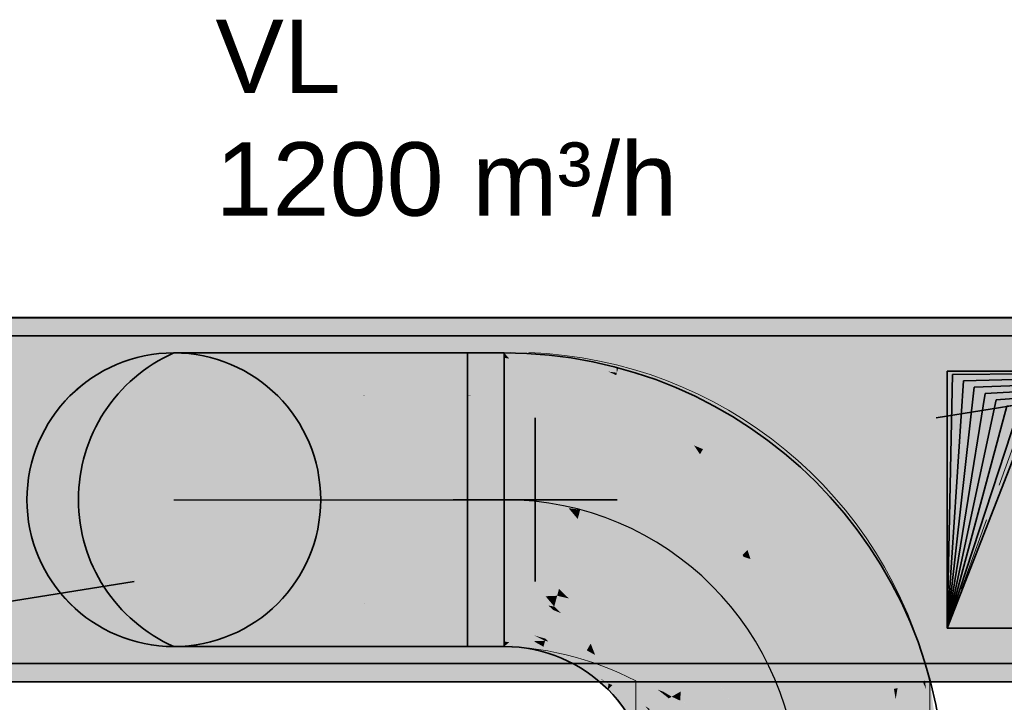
# Model space of a CAD drawing. Extents: x -357 to 533, y -64 to 530.
# Tile 128 of 135: x 22 to 49, y 231 to 250. Entities that reach past the tile are written whole.
import ezdxf
from ezdxf.lldxf.tags import DXFTag

# ---------------------------------------------------------------- set-up
doc = ezdxf.new("R2010")
doc.units = 0
doc.linetypes.add('_Hiddenline_', pattern=[3, 2, -1])
doc.layers.get('0').update_dxf_attribs({"lineweight": 35})
doc.layers.add('5_EG-AUSBAU', color=7, linetype='Continuous', lineweight=25)
doc.layers.add('5_EG-HLSE', color=7, linetype='Continuous', lineweight=25)
for name, color, linetype, lineweight, true_color in [('L_Fortluft', 7, 'Continuous', 35, 0x993300), ('L_Fortluft-Shading', 7, 'Continuous', 35, 0x993300), ('L_Klimageraet', 7, 'Continuous', 35, 0xababab), ('L_Klimageraet-Shading', 7, 'Continuous', 35, 0xababab), ('L_Zuluft', 6, 'Continuous', 35, 0xff00ff), ('L_Zuluft-Shading', 6, 'Continuous', 35, 0xff00ff), ('X_Text', 2, 'Continuous', 35, 0xffff00)]:
    doc.layers.add(name, color=color, linetype=linetype, lineweight=lineweight, true_color=true_color)
doc.styles.get("Standard").update_dxf_attribs({"font": 'arial.ttf'})
tags = doc.linetypes.add('ALL_S14', pattern=[0.002, 0.001, -0.001]).pattern_tags.tags
tags[6:7] = [DXFTag(74, 4), DXFTag(75, 0), DXFTag(340, '0'), DXFTag(46, 1.0), DXFTag(50, 0.0), DXFTag(44, 0.0), DXFTag(45, 0.0)]
tags[4:5] = [DXFTag(74, 4), DXFTag(75, 0), DXFTag(340, '0'), DXFTag(46, 1.0), DXFTag(50, 0.0), DXFTag(44, 0.0), DXFTag(45, 0.0)]
tags = doc.linetypes.add('STRICHPUNKT2', pattern=[12.7, 6.35, -3.175, 0, -3.175]).pattern_tags.tags
tags[10:11] = [DXFTag(74, 4), DXFTag(75, 0), DXFTag(340, '0'), DXFTag(46, 0.0), DXFTag(50, 0.0), DXFTag(44, 0.0), DXFTag(45, 0.0)]
tags[8:9] = [DXFTag(74, 4), DXFTag(75, 0), DXFTag(340, '0'), DXFTag(46, 0.0), DXFTag(50, 0.0), DXFTag(44, 0.0), DXFTag(45, 0.0)]
tags[6:7] = [DXFTag(74, 4), DXFTag(75, 0), DXFTag(340, '0'), DXFTag(46, 0.0), DXFTag(50, 0.0), DXFTag(44, 0.0), DXFTag(45, 0.0)]
tags[4:5] = [DXFTag(74, 4), DXFTag(75, 0), DXFTag(340, '0'), DXFTag(46, 0.0), DXFTag(50, 0.0), DXFTag(44, 0.0), DXFTag(45, 0.0)]

# ---------------------------------------------------------------- blocks, each defined once
blk = doc.blocks.new('Shading-A06HSW46NL', base_point=(12.895, 241.974))
at = {"layer": 'L_Klimageraet-Shading', "color": 253, "true_color": 0xababab}
for points in [[(12.895, 241.974), (30.493, 241.974), (12.895, 232.054), (30.493, 232.054)], [(12.895, 241.974), (30.493, 241.974), (12.895, 241.474), (30.493, 241.474)], [(24.969, 241.974), (12.895, 241.974), (24.969, 232.054), (12.895, 232.054)], [(12.895, 241.974), (24.969, 241.974), (12.895, 241.474), (24.969, 241.474)], [(50.967, 241.974), (24.969, 241.974), (50.967, 232.054), (24.969, 232.054)], [(24.969, 241.474), (24.969, 241.974), (50.967, 241.474), (50.967, 241.974)], [(30.493, 241.974), (60.435, 241.974), (30.493, 232.054), (60.435, 232.054)], [(30.493, 241.974), (60.435, 241.974), (30.493, 241.474), (60.435, 241.474)], [(26.774, 241.478), (27.731, 241.478), (26.774, 232.55), (27.731, 232.55)], [(27.731, 241.478), (45.656, 241.478), (27.731, 232.55), (45.656, 232.55)], [(12.895, 232.054), (30.493, 232.054), (12.895, 232.554), (30.493, 232.554)], [(12.895, 232.054), (24.969, 232.054), (12.895, 232.554), (24.969, 232.554)], [(24.969, 232.554), (24.969, 232.054), (50.967, 232.554), (50.967, 232.054)], [(30.493, 232.054), (60.435, 232.054), (30.493, 232.554), (60.435, 232.554)]]:
    blk.add_solid(points, dxfattribs=at)
at = {"layer": 'L_Klimageraet-Shading', "color": 252, "true_color": 0x979797}
for points in [[(25.293, 241.478), (25.293, 232.55), (14.372, 241.478), (14.372, 232.55)], [(47.136, 241.478), (55.919, 241.478), (47.136, 232.55), (55.919, 232.55)]]:
    blk.add_solid(points, dxfattribs=at)
blk = doc.blocks.new('Shading-A06HSW52NL', base_point=(22.401, 237.014))
at = {"layer": 'L_Fortluft-Shading', "color": 28, "true_color": 0x501a00}
for points in [[(25.339, 240.877), (24.375, 240.478), (25.647, 240.877), (24.715, 240.478)], [(26.647, 241.014), (25.647, 240.877), (27.446, 241.014), (26.55, 240.877)], [(24.375, 233.55), (25.339, 233.15), (24.715, 233.55), (25.647, 233.15)], [(25.647, 233.15), (26.647, 233.014), (26.55, 233.15), (27.446, 233.014)]]:
    blk.add_solid(points, dxfattribs=at)
at = {"layer": 'L_Fortluft-Shading', "color": 38, "true_color": 0x571d00}
for points in [[(26.55, 240.877), (25.647, 240.877), (25.703, 240.478), (24.715, 240.478)], [(26.55, 240.877), (25.703, 240.478), (25.736, 240.488)], [(25.703, 240.478), (25.714, 240.478), (25.736, 240.488)], [(25.703, 233.55), (24.715, 233.55), (26.55, 233.15), (25.647, 233.15)], [(25.703, 233.55), (26.55, 233.15), (25.736, 233.539)], [(25.714, 233.55), (25.703, 233.55), (25.736, 233.539)]]:
    blk.add_solid(points, dxfattribs=at)
at = {"layer": 'L_Fortluft-Shading', "color": 28, "true_color": 0x4d1900}
for points in [[(26.375, 241.014), (25.339, 240.877), (26.647, 241.014), (25.647, 240.877)], [(25.339, 233.15), (26.375, 233.014), (25.647, 233.15), (26.647, 233.014)]]:
    blk.add_solid(points, dxfattribs=at)
at = {"layer": 'L_Fortluft-Shading', "color": 38, "true_color": 0x5e1f00}
for points in [[(27.986, 240.877), (25.714, 240.478), (27.304, 240.478)], [(27.986, 240.877), (27.457, 240.877), (25.714, 240.478), (25.736, 240.488)], [(27.457, 240.877), (26.55, 240.877), (25.736, 240.488)], [(25.703, 240.478), (24.715, 240.478), (24.63, 239.842), (23.915, 239.842)], [(25.714, 240.478), (25.703, 240.478), (24.997, 239.842), (24.63, 239.842)], [(24.63, 234.185), (23.915, 234.185), (25.703, 233.55), (24.715, 233.55)], [(24.997, 234.185), (24.63, 234.185), (25.714, 233.55), (25.703, 233.55)], [(27.304, 233.55), (25.714, 233.55), (27.457, 233.15), (25.736, 233.539)], [(25.736, 233.539), (26.55, 233.15), (27.457, 233.15)], [(27.304, 233.55), (27.457, 233.15), (27.986, 233.15)]]:
    blk.add_solid(points, dxfattribs=at)
at = {"layer": 'L_Fortluft-Shading', "color": 28, "true_color": 0x521b00}
for points in [[(28.718, 241.014), (27.446, 241.014), (27.457, 240.877), (26.55, 240.877)], [(28.718, 241.014), (27.457, 240.877), (28.318, 240.939)], [(27.457, 240.877), (27.986, 240.877), (28.318, 240.939)], [(24.375, 240.478), (23.546, 239.842), (24.715, 240.478), (23.915, 239.842)], [(23.546, 234.185), (24.375, 233.55), (23.915, 234.185), (24.715, 233.55)], [(27.457, 233.15), (26.55, 233.15), (28.718, 233.014), (27.446, 233.014)], [(27.457, 233.15), (28.718, 233.014), (28.318, 233.088)], [(27.986, 233.15), (27.457, 233.15), (28.318, 233.088)]]:
    blk.add_solid(points, dxfattribs=at)
at = {"layer": 'L_Fortluft-Shading', "color": 38, "true_color": 0x632100}
for points in [[(27.986, 240.877), (27.304, 240.478), (29.857, 240.877), (29.375, 240.478)], [(24.63, 239.842), (23.915, 239.842), (23.807, 239.014), (23.301, 239.014)], [(24.997, 239.842), (24.63, 239.842), (24.446, 239.014), (23.807, 239.014)], [(23.807, 235.014), (23.301, 235.014), (24.63, 234.185), (23.915, 234.185)], [(24.446, 235.014), (23.807, 235.014), (24.997, 234.185), (24.63, 234.185)], [(27.304, 233.55), (27.986, 233.15), (29.375, 233.55), (29.857, 233.15)]]:
    blk.add_solid(points, dxfattribs=at)
at = {"layer": 'L_Fortluft-Shading', "color": 28, "true_color": 0x541c00}
for points in [[(30.375, 241.014), (27.986, 240.877), (29.857, 240.877)], [(30.375, 241.014), (30.319, 241.014), (27.986, 240.877), (28.318, 240.939)], [(30.319, 241.014), (28.718, 241.014), (28.318, 240.939)], [(23.546, 239.842), (22.911, 239.014), (23.915, 239.842), (23.301, 239.014)], [(22.911, 235.014), (23.546, 234.185), (23.301, 235.014), (23.915, 234.185)], [(29.857, 233.15), (27.986, 233.15), (30.319, 233.014), (28.318, 233.088)], [(28.318, 233.088), (28.718, 233.014), (30.319, 233.014)], [(29.857, 233.15), (30.319, 233.014), (30.375, 233.014)]]:
    blk.add_solid(points, dxfattribs=at)
at = {"layer": 'L_Fortluft-Shading', "color": 26, "true_color": 0x672200}
for points in [[(29.857, 240.877), (29.375, 240.478), (32.036, 240.877), (31.786, 240.478)], [(23.807, 239.014), (23.301, 239.014), (23.289, 238.049), (22.915, 238.049)], [(24.446, 239.014), (23.807, 239.014), (24.1, 238.049), (23.289, 238.049)], [(23.289, 235.978), (22.915, 235.978), (23.807, 235.014), (23.301, 235.014)], [(24.1, 235.978), (23.289, 235.978), (24.446, 235.014), (23.807, 235.014)], [(29.375, 233.55), (29.857, 233.15), (31.786, 233.55), (32.036, 233.15)]]:
    blk.add_solid(points, dxfattribs=at)
at = {"layer": 'L_Fortluft-Shading', "color": 28, "true_color": 0x551c00}
for points in [[(30.375, 241.014), (29.857, 240.877), (32.304, 241.014), (32.036, 240.877)], [(22.911, 239.014), (22.511, 238.049), (23.301, 239.014), (22.915, 238.049)], [(22.511, 235.978), (22.911, 235.014), (22.915, 235.978), (23.301, 235.014)], [(29.857, 233.15), (30.375, 233.014), (32.036, 233.15), (32.304, 233.014)]]:
    blk.add_solid(points, dxfattribs=at)
at = {"layer": 'L_Fortluft-Shading', "color": 26, "true_color": 0x692300}
for points in [[(32.036, 240.877), (31.786, 240.478), (34.375, 240.877), (34.375, 240.478)], [(25.714, 240.478), (24.997, 239.842), (27.304, 240.478), (26.718, 239.842)], [(23.289, 238.049), (22.915, 238.049), (23.113, 237.014), (22.784, 237.014)], [(24.1, 238.049), (23.289, 238.049), (23.982, 237.014), (23.113, 237.014)], [(22.784, 237.014), (22.915, 235.978), (23.982, 237.014), (24.1, 235.978)], [(24.997, 234.185), (25.714, 233.55), (26.718, 234.185), (27.304, 233.55)], [(31.786, 233.55), (32.036, 233.15), (34.375, 233.55), (34.375, 233.15)]]:
    blk.add_solid(points, dxfattribs=at)
at = {"layer": 'L_Fortluft-Shading', "color": 28, "true_color": 0x561c00}
for points in [[(32.374, 241.014), (32.304, 241.014), (34.375, 240.877), (32.036, 240.877)], [(34.375, 241.014), (32.374, 241.014), (34.375, 240.939)], [(32.374, 241.014), (34.375, 240.877), (34.375, 240.939)], [(22.915, 238.049), (22.511, 238.049), (22.401, 237.014), (22.428, 237.418)], [(22.915, 238.049), (22.401, 237.014), (22.784, 237.014)], [(22.428, 237.418), (22.375, 237.014), (22.401, 237.014)], [(22.401, 237.014), (22.375, 237.014), (22.428, 236.609)], [(22.784, 237.014), (22.401, 237.014), (22.511, 235.978), (22.428, 236.609)], [(22.784, 237.014), (22.511, 235.978), (22.915, 235.978)], [(34.375, 233.15), (32.036, 233.15), (32.374, 233.014), (32.304, 233.014)], [(34.375, 233.15), (32.374, 233.014), (34.375, 233.088)], [(32.374, 233.014), (34.375, 233.014), (34.375, 233.088)]]:
    blk.add_solid(points, dxfattribs=at)
at = {"layer": 'L_Fortluft-Shading', "color": 26, "true_color": 0x712500}
for points in [[(27.304, 240.478), (26.718, 239.842), (29.375, 240.478), (28.96, 239.842)], [(24.997, 239.842), (24.446, 239.014), (26.718, 239.842), (26.268, 239.014)], [(24.446, 235.014), (24.997, 234.185), (26.268, 235.014), (26.718, 234.185)], [(26.718, 234.185), (27.304, 233.55), (28.96, 234.185), (29.375, 233.55)]]:
    blk.add_solid(points, dxfattribs=at)
at = {"layer": 'L_Fortluft-Shading', "color": 26, "true_color": 0x772700}
for points in [[(31.786, 240.478), (29.375, 240.478), (31.526, 239.842), (28.96, 239.842)], [(31.786, 240.478), (31.526, 239.842), (31.575, 239.852)], [(31.526, 239.842), (31.572, 239.842), (31.575, 239.852)], [(24.446, 239.014), (24.1, 238.049), (26.268, 239.014), (25.986, 238.049)], [(24.1, 235.978), (24.446, 235.014), (25.986, 235.978), (26.268, 235.014)], [(31.526, 234.185), (28.96, 234.185), (31.786, 233.55), (29.375, 233.55)], [(31.526, 234.185), (31.786, 233.55), (31.575, 234.175)], [(31.572, 234.185), (31.526, 234.185), (31.575, 234.175)]]:
    blk.add_solid(points, dxfattribs=at)
at = {"layer": 'L_Fortluft-Shading', "color": 26, "true_color": 0x7a2800}
for points in [[(34.375, 240.478), (31.786, 240.478), (34.375, 239.852), (31.575, 239.852)], [(31.575, 239.852), (31.572, 239.842), (34.375, 239.852), (34.375, 239.842)], [(24.1, 238.049), (23.982, 237.014), (25.986, 238.049), (25.889, 237.014)], [(23.982, 237.014), (24.1, 235.978), (25.889, 237.014), (25.986, 235.978)], [(34.375, 234.185), (31.572, 234.185), (34.375, 234.175), (31.575, 234.175)], [(31.575, 234.175), (31.786, 233.55), (34.375, 234.175), (34.375, 233.55)]]:
    blk.add_solid(points, dxfattribs=at)
at = {"layer": 'L_Fortluft-Shading', "color": 26, "true_color": 0x7c2900}
for points in [[(26.718, 239.842), (26.268, 239.014), (28.96, 239.842), (28.643, 239.014)], [(26.268, 235.014), (26.718, 234.185), (28.643, 235.014), (28.96, 234.185)]]:
    blk.add_solid(points, dxfattribs=at)
at = {"layer": 'L_Fortluft-Shading', "color": 26, "true_color": 0x842c00}
for points in [[(31.526, 239.842), (28.96, 239.842), (29.112, 239.014), (28.643, 239.014)], [(31.572, 239.842), (31.526, 239.842), (31.407, 239.014), (29.112, 239.014)], [(28.643, 239.014), (26.268, 239.014), (28.065, 238.049), (25.986, 238.049)], [(28.643, 239.014), (28.065, 238.049), (28.571, 238.67)], [(28.065, 238.049), (28.443, 238.049), (28.571, 238.67)], [(28.065, 235.978), (25.986, 235.978), (28.643, 235.014), (26.268, 235.014)], [(28.065, 235.978), (28.643, 235.014), (28.571, 235.357)], [(28.443, 235.978), (28.065, 235.978), (28.571, 235.357)], [(29.112, 235.014), (28.643, 235.014), (31.526, 234.185), (28.96, 234.185)], [(31.407, 235.014), (29.112, 235.014), (31.572, 234.185), (31.526, 234.185)]]:
    blk.add_solid(points, dxfattribs=at)
at = {"layer": 'L_Fortluft-Shading', "color": 26, "true_color": 0x882d00}
for points in [[(31.572, 239.842), (31.407, 239.014), (34.375, 239.842), (34.375, 239.014)], [(28.065, 238.049), (25.986, 238.049), (27.797, 237.014), (25.889, 237.014)], [(28.443, 238.049), (28.065, 238.049), (28.375, 237.014), (27.797, 237.014)], [(25.889, 237.014), (25.986, 235.978), (28.375, 237.014), (28.443, 235.978)], [(31.407, 235.014), (31.572, 234.185), (34.375, 235.014), (34.375, 234.185)]]:
    blk.add_solid(points, dxfattribs=at)
at = {"layer": 'L_Fortluft-Shading', "color": 24, "true_color": 0x8d2f00}
for points in [[(31.407, 239.014), (28.443, 238.049), (31.304, 238.049)], [(31.407, 239.014), (29.112, 239.014), (28.443, 238.049), (28.571, 238.67)], [(29.112, 239.014), (28.643, 239.014), (28.571, 238.67)], [(31.304, 235.978), (28.443, 235.978), (29.112, 235.014), (28.571, 235.357)], [(31.304, 235.978), (29.112, 235.014), (31.407, 235.014)], [(28.571, 235.357), (28.643, 235.014), (29.112, 235.014)]]:
    blk.add_solid(points, dxfattribs=at)
at = {"layer": 'L_Fortluft-Shading', "color": 24, "true_color": 0x923000}
for points in [[(31.407, 239.014), (31.304, 238.049), (34.375, 239.014), (34.375, 238.049)], [(28.443, 238.049), (28.375, 237.014), (31.304, 238.049), (31.269, 237.014)], [(28.375, 237.014), (28.443, 235.978), (31.269, 237.014), (31.304, 235.978)], [(31.304, 235.978), (31.407, 235.014), (34.375, 235.978), (34.375, 235.014)]]:
    blk.add_solid(points, dxfattribs=at)
at = {"layer": 'L_Fortluft-Shading', "color": 24, "true_color": 0x973200}
for points in [[(31.304, 238.049), (31.269, 237.014), (34.375, 238.049), (34.375, 237.014)], [(31.269, 237.014), (31.304, 235.978), (34.375, 237.014), (34.375, 235.978)]]:
    blk.add_solid(points, dxfattribs=at)
blk = doc.blocks.new('Shading-A06HSW68NL', base_point=(47.435, 240.514))
at = {"layer": 'L_Zuluft-Shading', "color": 6, "true_color": 0xff00ff}
for points in [[(47.435, 240.514), (47.435, 233.514), (50.901, 240.514), (50.901, 233.514)], [(50.901, 233.514), (59.435, 233.514), (50.901, 240.514), (59.435, 240.514)]]:
    blk.add_solid(points, dxfattribs=at)
blk = doc.blocks.new('Shading-A06HSW6CNL', base_point=(38.479, 240.605))
at = {"layer": 'L_Fortluft-Shading', "color": 28, "true_color": 0x561c00}
for points in [[(35.373, 241.014), (35.509, 240.859), (36.858, 240.818), (38.208, 240.504)], [(35.509, 240.859), (35.373, 241.014), (35.373, 240.885)], [(35.373, 240.877), (35.509, 240.859), (35.373, 240.885)], [(36.858, 240.818), (37.964, 240.561), (37.836, 240.689)], [(37.836, 240.689), (37.964, 240.561), (38.374, 240.619), (38.433, 240.601)], [(38.433, 240.601), (37.964, 240.561), (38.443, 240.473), (38.208, 240.504)], [(38.433, 240.601), (38.479, 240.605), (38.374, 240.619)], [(38.479, 240.605), (38.433, 240.601), (38.474, 240.588)], [(38.433, 240.601), (38.443, 240.473), (38.474, 240.588)], [(38.443, 240.473), (39.169, 240.173), (38.474, 240.588)], [(39.169, 240.173), (38.479, 240.605), (38.474, 240.588)], [(39.169, 240.173), (41.305, 239.288), (38.479, 240.605), (41.373, 239.406)], [(43.762, 237.403), (43.858, 237.499), (41.305, 239.288), (41.373, 239.406)], [(45.647, 234.946), (45.765, 235.014), (43.762, 237.403), (43.858, 237.499)], [(46.832, 232.084), (46.964, 232.119), (45.647, 234.946), (45.765, 235.014)], [(35.373, 233.143), (35.437, 233.138), (35.373, 233.15)], [(35.437, 233.138), (35.509, 233.132), (35.373, 233.15)], [(35.373, 233.014), (35.509, 233.132), (35.373, 233.143)], [(35.509, 233.132), (35.373, 233.014), (36.419, 232.918), (35.831, 232.953)], [(35.509, 233.132), (36.419, 232.918), (36.443, 233.009)], [(35.831, 232.953), (36.408, 232.877), (36.419, 232.918)], [(36.419, 232.918), (36.408, 232.877), (37.089, 232.692)], [(37.089, 232.692), (36.408, 232.877), (37.4, 232.525), (36.858, 232.691)], [(36.443, 233.009), (36.419, 232.918), (37.441, 232.596), (37.089, 232.692)], [(36.858, 232.691), (37.373, 232.478), (37.4, 232.525)], [(37.089, 232.692), (37.4, 232.525), (37.43, 232.577)], [(37.441, 232.596), (37.089, 232.692), (37.43, 232.577)], [(37.4, 232.525), (37.373, 232.478), (38.036, 232.118), (38.005, 232.122)], [(38.208, 232.008), (37.441, 232.596), (37.4, 232.525)], [(38.005, 232.122), (37.373, 232.478), (37.799, 232.151)], [(38.208, 232.008), (38.005, 232.122), (38.201, 231.842), (37.799, 232.151)], [(38.005, 232.122), (38.208, 232.008), (38.036, 232.118)], [(38.208, 232.008), (38.201, 231.842), (38.298, 231.938)], [(46.832, 232.084), (47.373, 229.014), (46.964, 232.119)], [(47.221, 229.693), (47.373, 229.014), (46.863, 231.851), (46.832, 232.084)], [(38.837, 231.014), (38.955, 231.082), (38.201, 231.842), (38.298, 231.938)], [(47.221, 229.693), (46.863, 231.851), (46.948, 231.322)], [(46.863, 231.851), (47.036, 230.537), (47.184, 229.862)], [(47.184, 229.862), (47.221, 229.693), (46.948, 231.322)], [(38.837, 231.014), (39.368, 230.084), (38.955, 231.082)], [(38.837, 231.014), (39.08, 230.426), (39.368, 230.084), (39.306, 230.067)], [(39.08, 230.426), (39.237, 230.049), (39.306, 230.067)], [(47.036, 230.537), (47.237, 229.014), (47.369, 229.014)], [(39.373, 229.014), (39.509, 229.014), (39.237, 230.049), (39.368, 230.084)], [(47.221, 229.693), (47.184, 229.862), (47.224, 229.679)], [(47.369, 229.014), (47.373, 229.014), (47.224, 229.679), (47.221, 229.693)]]:
    blk.add_solid(points, dxfattribs=at)
at = {"layer": 'L_Fortluft-Shading', "color": 26, "true_color": 0x692300}
for points in [[(35.373, 240.478), (37.838, 240.153), (35.373, 240.877), (35.509, 240.859)], [(35.509, 240.859), (37.838, 240.153), (38.426, 240.406), (38.34, 240.087)], [(35.509, 240.859), (38.426, 240.406), (38.208, 240.504)], [(38.426, 240.406), (38.443, 240.473), (38.208, 240.504)], [(38.34, 240.087), (39.465, 239.621), (38.426, 240.406)], [(39.465, 239.621), (38.443, 240.473), (38.426, 240.406)], [(38.443, 240.473), (39.465, 239.621), (39.169, 240.173), (39.909, 239.437)], [(39.909, 239.437), (41.105, 238.942), (39.169, 240.173), (41.305, 239.288)], [(43.479, 237.12), (43.762, 237.403), (41.105, 238.942), (41.305, 239.288)], [(45.301, 234.746), (45.647, 234.946), (43.479, 237.12), (43.762, 237.403)], [(45.301, 234.746), (46.832, 232.084), (45.647, 234.946)], [(45.301, 234.746), (46.331, 232.26), (46.832, 232.084), (46.767, 232.067)], [(35.373, 233.55), (35.373, 233.15), (36.18, 233.319)], [(35.373, 233.55), (36.18, 233.319), (36.547, 233.395)], [(36.18, 233.319), (35.373, 233.15), (36.487, 233.171), (35.509, 233.132)], [(36.547, 233.395), (36.18, 233.319), (36.502, 233.227)], [(36.18, 233.319), (36.487, 233.171), (36.502, 233.227)], [(36.547, 233.395), (36.502, 233.227), (37.519, 232.933), (36.58, 233.15)], [(36.547, 233.395), (37.519, 232.933), (37.246, 233.106)], [(36.176, 233.159), (35.509, 233.132), (36.443, 233.009)], [(36.487, 233.171), (36.176, 233.159), (36.443, 233.009)], [(36.487, 233.171), (36.443, 233.009), (36.963, 233.061), (37.441, 232.596)], [(36.502, 233.227), (36.487, 233.171), (36.58, 233.15)], [(36.963, 233.061), (37.016, 233.01), (37.341, 232.975)], [(37.519, 232.933), (37.622, 232.91), (37.246, 233.106), (37.641, 232.942)], [(37.016, 233.01), (37.441, 232.596), (37.341, 232.975), (37.622, 232.91)], [(37.441, 232.596), (37.838, 232.79), (37.622, 232.91)], [(37.838, 232.79), (37.441, 232.596), (38.324, 231.965), (38.208, 232.008)], [(37.838, 232.79), (37.641, 232.942), (37.622, 232.91)], [(37.838, 232.79), (38.324, 231.965), (38.58, 232.221)], [(46.331, 232.26), (46.446, 231.981), (46.767, 232.067)], [(38.27, 231.984), (38.208, 232.008), (38.298, 231.938)], [(38.324, 231.965), (38.27, 231.984), (38.298, 231.938)], [(38.324, 231.965), (38.542, 231.793), (38.58, 232.221), (39.216, 231.393)], [(46.767, 232.067), (46.446, 231.981), (47.036, 230.537), (46.761, 229.595)], [(46.832, 232.084), (46.767, 232.067), (46.863, 231.851)], [(46.767, 232.067), (47.036, 230.537), (46.863, 231.851)], [(38.324, 231.965), (38.298, 231.938), (38.815, 231.579), (38.955, 231.082)], [(38.952, 231.55), (38.542, 231.793), (39.266, 231.261), (39.239, 231.246)], [(38.955, 231.082), (39.239, 231.246), (38.815, 231.579)], [(39.216, 231.393), (38.952, 231.55), (39.301, 231.282), (39.266, 231.261)], [(39.239, 231.246), (38.955, 231.082), (39.356, 231.06), (39.358, 230.927)], [(39.239, 231.246), (39.465, 230.886), (39.266, 231.261), (39.429, 230.972)], [(39.266, 231.261), (39.312, 231.179), (39.301, 231.282)], [(39.312, 231.179), (39.429, 230.972), (39.301, 231.282)], [(39.358, 230.927), (38.955, 231.082), (39.368, 230.084)], [(39.358, 230.927), (39.465, 230.886), (39.356, 231.06)], [(39.754, 230.188), (39.465, 230.886), (39.365, 230.367), (39.358, 230.927)], [(39.365, 230.367), (39.368, 230.084), (39.586, 230.143)], [(39.754, 230.188), (39.365, 230.367), (39.586, 230.143)], [(46.761, 229.595), (46.837, 229.014), (47.036, 230.537), (47.237, 229.014)], [(39.368, 230.084), (39.509, 229.014), (39.586, 230.143), (39.909, 229.014)], [(39.909, 229.014), (39.754, 230.188), (39.586, 230.143)]]:
    blk.add_solid(points, dxfattribs=at)
at = {"layer": 'L_Fortluft-Shading', "color": 26, "true_color": 0x7a2800}
for points in [[(35.373, 239.842), (37.838, 240.153), (35.373, 240.478)], [(35.373, 239.842), (38.176, 239.473), (37.838, 240.153), (38.302, 239.945)], [(38.302, 239.945), (38.34, 240.087), (37.838, 240.153)], [(39.838, 238.784), (38.34, 240.087), (38.302, 239.945)], [(38.34, 240.087), (39.838, 238.784), (39.465, 239.621), (40.544, 238.492)], [(38.176, 239.473), (39.838, 238.784), (38.302, 239.945)], [(39.465, 239.621), (40.544, 238.492), (39.909, 239.437)], [(40.544, 238.492), (40.787, 238.391), (39.909, 239.437), (41.105, 238.942)], [(43.03, 236.671), (43.479, 237.12), (40.787, 238.391), (41.105, 238.942)], [(44.751, 234.428), (45.301, 234.746), (43.03, 236.671), (43.479, 237.12)], [(44.751, 234.428), (46.331, 232.26), (45.301, 234.746)], [(46.331, 232.26), (44.751, 234.428), (45.988, 231.858), (45.54, 232.521)], [(35.373, 234.185), (35.373, 233.55), (35.689, 234.084), (36.547, 233.395)], [(36.649, 233.777), (36.711, 234.009), (35.373, 234.185)], [(36.547, 233.395), (36.649, 233.777), (35.689, 234.084)], [(36.649, 233.777), (36.913, 233.48), (36.711, 234.009), (37.032, 233.467)], [(36.923, 233.921), (36.711, 234.009), (37.276, 233.44), (37.032, 233.467)], [(36.923, 233.921), (37.144, 233.62), (37.959, 233.492), (37.729, 233.094)], [(36.547, 233.395), (37.246, 233.106), (36.649, 233.777)], [(37.144, 233.62), (37.641, 232.942), (37.729, 233.094)], [(36.913, 233.48), (37.246, 233.106), (37.032, 233.467)], [(37.032, 233.467), (37.246, 233.106), (37.276, 233.44), (37.641, 232.942)], [(37.959, 233.492), (37.729, 233.094), (39.03, 232.671), (37.801, 232.911)], [(37.729, 233.094), (37.641, 232.942), (37.801, 232.911)], [(37.801, 232.911), (37.641, 232.942), (37.85, 232.786), (37.838, 232.79)], [(39.03, 232.671), (37.801, 232.911), (38.795, 232.436), (37.85, 232.786)], [(38.447, 232.565), (37.838, 232.79), (38.58, 232.221)], [(38.795, 232.436), (38.447, 232.565), (38.58, 232.221)], [(38.795, 232.436), (39.547, 231.845), (39.03, 232.671), (39.712, 231.781)], [(45.54, 232.521), (45.832, 231.816), (45.988, 231.858)], [(38.58, 232.221), (39.838, 231.617), (38.795, 232.436)], [(46.331, 232.26), (45.988, 231.858), (46.087, 231.884)], [(46.087, 231.884), (46.446, 231.981), (46.331, 232.26)], [(39.838, 231.617), (38.58, 232.221), (39.343, 231.306), (39.216, 231.393)], [(46.446, 231.981), (46.087, 231.884), (46.761, 229.595), (46.006, 231.4)], [(39.547, 231.845), (39.838, 231.617), (39.712, 231.781)], [(46.006, 231.4), (46.035, 231.576), (45.832, 231.816), (45.988, 231.858)], [(46.006, 231.4), (45.832, 231.816), (45.94, 231.001)], [(46.035, 231.576), (46.087, 231.884), (45.988, 231.858)], [(39.838, 231.617), (39.343, 231.306), (39.852, 231.599)], [(39.852, 231.599), (39.343, 231.306), (39.885, 230.97)], [(40.191, 230.781), (39.852, 231.599), (39.885, 230.97)], [(39.216, 231.393), (39.301, 231.282), (39.343, 231.306)], [(40.122, 230.823), (39.343, 231.306), (39.877, 230.78), (39.301, 231.282)], [(39.577, 230.787), (39.659, 230.742), (39.301, 231.282), (39.877, 230.78)], [(39.577, 230.787), (39.301, 231.282), (39.429, 230.972)], [(46.761, 229.595), (46.006, 231.4), (46.201, 229.014), (45.94, 231.001)], [(39.429, 230.972), (39.465, 230.886), (39.577, 230.787)], [(39.814, 230.576), (39.465, 230.886), (39.754, 230.188)], [(39.659, 230.742), (39.577, 230.787), (39.633, 230.737)], [(40.136, 230.29), (40.368, 230.352), (39.633, 230.737), (39.659, 230.742)], [(39.659, 230.742), (40.368, 230.352), (39.877, 230.78)], [(40.191, 230.781), (40.122, 230.823), (40.368, 230.352), (39.877, 230.78)], [(40.136, 230.29), (39.814, 230.576), (39.754, 230.188)], [(39.754, 230.188), (39.909, 229.014), (40.136, 230.29), (40.544, 229.014)], [(40.544, 229.014), (40.368, 230.352), (40.136, 230.29)], [(46.761, 229.595), (46.201, 229.014), (46.728, 229.014)], [(46.728, 229.014), (46.837, 229.014), (46.761, 229.595)]]:
    blk.add_solid(points, dxfattribs=at)
at = {"layer": 'L_Fortluft-Shading', "color": 26, "true_color": 0x882d00}
for points in [[(38.018, 238.886), (38.176, 239.473), (35.373, 239.688), (35.373, 239.842)], [(35.373, 239.014), (37.961, 238.673), (35.373, 239.688), (38.018, 238.886)], [(39.302, 238.117), (38.176, 239.473), (38.018, 238.886)], [(38.176, 239.473), (39.302, 238.117), (40.585, 238.042), (40.373, 237.674)], [(38.176, 239.473), (40.585, 238.042), (39.838, 238.784)], [(37.961, 238.673), (39.302, 238.117), (38.018, 238.886)], [(39.838, 238.784), (40.585, 238.042), (40.544, 238.492), (40.706, 238.251)], [(40.706, 238.251), (40.787, 238.391), (40.544, 238.492)], [(40.585, 238.042), (41.373, 236.907), (40.706, 238.251)], [(41.373, 236.907), (40.787, 238.391), (40.706, 238.251)], [(41.373, 236.907), (42.444, 236.085), (40.787, 238.391), (43.03, 236.671)], [(40.373, 237.674), (41.373, 236.907), (40.585, 238.042)], [(44.033, 234.014), (44.751, 234.428), (42.444, 236.085), (43.03, 236.671)], [(35.373, 234.339), (36.815, 234.397), (35.373, 235.014), (36.866, 234.586)], [(36.866, 234.586), (36.926, 234.809), (35.373, 235.014)], [(37.133, 234.324), (36.926, 234.809), (36.866, 234.586)], [(36.926, 234.809), (37.133, 234.324), (37.689, 234.196)], [(36.926, 234.809), (37.689, 234.196), (38.373, 234.21), (38.286, 234.059)], [(36.5, 234.384), (36.303, 234.377), (36.737, 234.103), (36.576, 234.131)], [(36.737, 234.103), (36.815, 234.397), (36.5, 234.384)], [(36.815, 234.397), (36.737, 234.103), (37.959, 233.492), (36.923, 233.921)], [(36.815, 234.397), (37.133, 234.324), (36.866, 234.586)], [(37.468, 234.247), (36.815, 234.397), (37.959, 233.492)], [(44.751, 234.428), (44.033, 234.014), (45.54, 232.521), (44.852, 233.013)], [(36.303, 234.377), (35.373, 234.339), (36.576, 234.131)], [(36.576, 234.131), (35.373, 234.339), (36.711, 234.009), (35.373, 234.185)], [(36.737, 234.103), (36.576, 234.131), (36.711, 234.009)], [(38.286, 234.059), (37.468, 234.247), (37.959, 233.492)], [(39.302, 233.497), (38.373, 234.21), (38.286, 234.059)], [(36.737, 234.103), (36.711, 234.009), (36.923, 233.921)], [(38.286, 234.059), (37.959, 233.492), (38.642, 233.862), (38.761, 233.495)], [(38.761, 233.495), (39.302, 233.497), (38.642, 233.862)], [(44.852, 233.013), (44.033, 234.014), (44.277, 233.424)], [(38.761, 233.495), (37.959, 233.492), (39.03, 232.671)], [(39.302, 233.497), (38.761, 233.495), (39.616, 233.256), (39.03, 232.671)], [(45.832, 231.816), (44.852, 233.013), (44.899, 231.923), (44.277, 233.424)], [(39.616, 233.256), (39.03, 232.671), (40.005, 232.255)], [(39.616, 233.256), (40.005, 232.255), (40.569, 232.014)], [(44.852, 233.013), (45.832, 231.816), (45.54, 232.521)], [(39.936, 231.648), (39.03, 232.671), (39.712, 231.781)], [(39.936, 231.648), (40.184, 231.792), (39.03, 232.671), (40.005, 232.255)], [(40.184, 231.792), (40.569, 232.014), (40.005, 232.255)], [(40.165, 231.541), (40.91, 231.192), (40.184, 231.792), (40.569, 232.014)], [(39.712, 231.781), (39.838, 231.617), (39.936, 231.648), (39.863, 231.606)], [(39.936, 231.648), (40.165, 231.541), (40.184, 231.792)], [(45.832, 231.816), (44.899, 231.923), (45.424, 231.707)], [(44.899, 231.923), (45.032, 231.602), (45.424, 231.707)], [(45.424, 231.707), (45.032, 231.602), (45.673, 231.177)], [(45.832, 231.816), (45.424, 231.707), (45.94, 231.001), (45.673, 231.177)], [(39.838, 231.617), (39.852, 231.599), (39.863, 231.606)], [(39.863, 231.606), (39.852, 231.599), (40.692, 230.439), (40.191, 230.781)], [(39.863, 231.606), (40.91, 231.192), (39.936, 231.648)], [(39.863, 231.606), (40.692, 230.439), (40.946, 230.507)], [(39.863, 231.606), (40.946, 230.507), (40.91, 231.192), (41.168, 230.567)], [(45.673, 231.177), (45.032, 231.602), (45.897, 229.014), (45.373, 229.014)], [(45.94, 231.001), (45.673, 231.177), (45.932, 230.628)], [(45.673, 231.177), (45.897, 229.014), (45.932, 230.628)], [(45.897, 229.014), (46.201, 229.014), (45.94, 231.001)], [(40.425, 230.621), (40.191, 230.781), (40.368, 230.352)], [(40.692, 230.439), (40.425, 230.621), (40.368, 230.352)], [(40.692, 230.439), (40.368, 230.352), (41.373, 229.014), (40.544, 229.014)], [(40.946, 230.507), (40.692, 230.439), (41.028, 230.22)], [(40.692, 230.439), (41.373, 229.014), (41.028, 230.22)], [(40.946, 230.507), (41.084, 230.022), (41.168, 230.567)], [(41.084, 230.022), (41.373, 229.014), (41.168, 230.567)]]:
    blk.add_solid(points, dxfattribs=at)
at = {"layer": 'L_Fortluft-Shading', "color": 24, "true_color": 0x933100}
for points in [[(37.711, 237.741), (37.961, 238.673), (35.373, 238.049), (35.373, 239.014)], [(37.711, 237.741), (39.302, 238.117), (37.961, 238.673)], [(37.711, 237.741), (39.891, 236.838), (39.302, 238.117), (40.226, 237.42)], [(40.226, 237.42), (40.373, 237.674), (39.302, 238.117)], [(40.226, 237.42), (41.373, 236.907), (40.373, 237.674)], [(41.651, 235.76), (40.226, 237.42), (41.011, 235.978), (39.891, 236.838)], [(40.226, 237.42), (41.867, 235.508), (41.373, 236.907), (42, 235.641)], [(42, 235.641), (42.444, 236.085), (41.373, 236.907)], [(42.338, 234.652), (42.444, 236.085), (42, 235.641)], [(42.338, 234.652), (43.198, 233.531), (42.444, 236.085), (44.033, 234.014)], [(35.373, 235.014), (36.926, 234.809), (35.373, 235.978), (37.147, 235.636)], [(37.147, 235.636), (37.176, 235.741), (35.373, 235.978)], [(38.651, 234.691), (38.855, 235.045), (37.147, 235.636), (37.176, 235.741)], [(41.867, 235.508), (41.651, 235.76), (41.011, 235.978)], [(41.011, 235.978), (41.762, 235.403), (41.867, 235.508)], [(37.147, 235.636), (36.926, 234.809), (37.483, 235.425), (38.373, 234.21)], [(41.762, 235.403), (42.338, 234.652), (41.867, 235.508)], [(42, 235.641), (41.867, 235.508), (42.083, 235.397), (41.895, 235.458)], [(41.895, 235.458), (42.338, 234.652), (42.083, 235.397)], [(38.373, 234.21), (38.651, 234.691), (37.483, 235.425)], [(39.948, 234.207), (38.855, 235.045), (39.11, 234.106), (38.651, 234.691)], [(38.651, 234.691), (38.373, 234.21), (39.11, 234.106)], [(39.435, 233.447), (38.373, 234.21), (39.302, 233.497)], [(39.435, 233.447), (39.524, 233.579), (38.373, 234.21), (39.11, 234.106)], [(39.948, 234.207), (39.11, 234.106), (39.813, 234.007)], [(39.813, 234.007), (40.298, 233.938), (39.948, 234.207)], [(39.524, 233.579), (39.813, 234.007), (39.11, 234.106)], [(40.298, 233.938), (39.813, 234.007), (39.706, 233.347), (39.435, 233.447)], [(39.706, 233.347), (41.05, 232.291), (40.298, 233.938), (41.219, 232.389)], [(41.219, 232.389), (41.405, 232.496), (40.298, 233.938)], [(44.1, 231.352), (45.032, 231.602), (43.198, 233.531), (44.033, 234.014)], [(39.302, 233.497), (39.616, 233.256), (39.706, 233.347)], [(39.706, 233.347), (39.616, 233.256), (40.491, 232.731), (40.569, 232.014)], [(40.569, 232.014), (41.05, 232.291), (40.491, 232.731)], [(41.05, 232.291), (40.569, 232.014), (41.693, 230.707), (40.91, 231.192)], [(41.05, 232.291), (41.31, 231.878), (41.219, 232.389)], [(41.05, 232.291), (41.693, 230.707), (41.995, 230.788)], [(41.31, 231.878), (41.405, 232.496), (41.219, 232.389)], [(41.31, 231.878), (41.995, 230.788), (41.405, 232.496), (42.1, 230.816)], [(44.408, 229.014), (45.373, 229.014), (44.1, 231.352), (45.032, 231.602)], [(40.91, 231.192), (41.168, 230.567), (41.693, 230.707)], [(41.693, 230.707), (41.168, 230.567), (42.338, 229.014), (41.373, 229.014)], [(41.995, 230.788), (41.693, 230.707), (42.05, 230.504)], [(41.693, 230.707), (42.338, 229.014), (42.05, 230.504)], [(42.338, 229.014), (42.1, 230.816), (41.995, 230.788)]]:
    blk.add_solid(points, dxfattribs=at)
at = {"layer": 'L_Fortluft-Shading', "color": 24, "true_color": 0x983200}
for points in [[(35.373, 237.014), (37.479, 236.875), (35.373, 238.049), (37.711, 237.741)], [(39.66, 236.439), (39.891, 236.838), (37.479, 236.875), (37.711, 237.741)], [(35.373, 237.014), (35.373, 236.751), (37.127, 236.783), (36.131, 236.326)], [(36.905, 236.913), (35.373, 237.014), (37.127, 236.783)], [(37.479, 236.875), (36.905, 236.913), (37.443, 236.741), (37.127, 236.783)], [(38.15, 236.648), (37.479, 236.875), (39.373, 235.942), (37.443, 236.741)], [(37.903, 236.79), (37.479, 236.875), (38.15, 236.648)], [(41.011, 235.978), (39.891, 236.838), (39.66, 236.439)], [(35.373, 236.751), (35.373, 235.978), (36.131, 236.326)], [(37.127, 236.783), (36.131, 236.326), (37.376, 236.488), (37.176, 235.741)], [(37.376, 236.488), (37.443, 236.741), (37.127, 236.783)], [(38.855, 235.045), (39.373, 235.942), (37.376, 236.488), (37.443, 236.741)], [(39.017, 236.568), (37.903, 236.79), (39.514, 236.186), (38.15, 236.648)], [(39.514, 236.186), (38.15, 236.648), (39.373, 235.942)], [(39.514, 236.186), (39.66, 236.439), (39.017, 236.568)], [(36.131, 236.326), (35.373, 235.978), (37.176, 235.741)], [(37.176, 235.741), (38.855, 235.045), (37.376, 236.488)], [(39.66, 236.439), (39.514, 236.186), (41.011, 235.978), (39.75, 235.95)], [(39.514, 236.186), (39.373, 235.942), (39.75, 235.95)], [(38.855, 235.045), (41.03, 234.671), (39.373, 235.942)], [(39.75, 235.95), (39.373, 235.942), (41.03, 234.671)], [(41.011, 235.978), (39.75, 235.95), (41.762, 235.403), (41.03, 234.671)], [(41.03, 234.671), (42.338, 234.652), (41.762, 235.403)], [(38.855, 235.045), (39.948, 234.207), (41.03, 234.671), (40.479, 234.12)], [(41.515, 234.038), (41.03, 234.671), (40.479, 234.12)], [(42.338, 234.652), (41.03, 234.671), (42.749, 233.447), (41.515, 234.038)], [(42.799, 233.301), (43.198, 233.531), (42.338, 234.652)], [(39.948, 234.207), (40.298, 233.938), (40.479, 234.12)], [(40.479, 234.12), (40.298, 233.938), (40.958, 234.082), (40.983, 233.994)], [(40.983, 233.994), (40.298, 233.938), (41.405, 232.496)], [(40.983, 233.994), (41.515, 234.038), (40.958, 234.082)], [(42.074, 232.883), (41.515, 234.038), (41.405, 232.496), (40.983, 233.994)], [(41.515, 234.038), (42.074, 232.883), (42.107, 233.267)], [(41.515, 234.038), (42.301, 233.014), (42.749, 233.447), (42.799, 233.301)], [(43.234, 231.12), (44.1, 231.352), (42.799, 233.301), (43.198, 233.531)], [(42.074, 232.883), (42.301, 233.014), (42.107, 233.267)], [(42.301, 233.014), (43.1, 231.084), (42.799, 233.301), (43.234, 231.12)], [(41.405, 232.496), (42.1, 230.816), (42.074, 232.883)], [(42.1, 230.816), (43.1, 231.084), (42.074, 232.883), (42.301, 233.014)], [(43.373, 229.014), (44.408, 229.014), (43.234, 231.12), (44.1, 231.352)], [(42.338, 229.014), (43.373, 229.014), (42.1, 230.816), (43.1, 231.084)], [(43.1, 231.084), (43.373, 229.014), (43.234, 231.12)]]:
    blk.add_solid(points, dxfattribs=at)
blk = doc.blocks.new('Shading-A06HSW6KNL', base_point=(34.375, 233.014))
at = {"layer": 'L_Fortluft-Shading', "color": 28, "true_color": 0x561c00}
for points in [[(35.373, 240.885), (35.373, 241.014), (34.375, 240.939), (34.375, 241.014)], [(34.375, 240.877), (35.373, 240.877), (34.375, 240.939), (35.373, 240.885)], [(35.373, 233.143), (35.373, 233.15), (34.375, 233.088), (34.375, 233.15)], [(34.375, 233.014), (35.373, 233.014), (34.375, 233.088), (35.373, 233.143)]]:
    blk.add_solid(points, dxfattribs=at)
at = {"layer": 'L_Fortluft-Shading', "color": 26, "true_color": 0x692300}
for points in [[(35.373, 240.478), (35.373, 240.877), (34.375, 240.478), (34.375, 240.877)], [(35.373, 233.15), (35.373, 233.55), (34.375, 233.15), (34.375, 233.55)]]:
    blk.add_solid(points, dxfattribs=at)
at = {"layer": 'L_Fortluft-Shading', "color": 26, "true_color": 0x7b2900}
for points in [[(34.474, 239.842), (35.373, 239.842), (34.375, 240.478), (35.373, 240.478)], [(34.474, 239.842), (34.375, 240.478), (34.375, 239.852)], [(34.375, 239.842), (34.474, 239.842), (34.375, 239.852)], [(34.375, 233.55), (35.373, 233.55), (34.474, 234.185), (35.373, 234.185)], [(34.375, 233.55), (34.474, 234.185), (34.375, 234.175)], [(34.474, 234.185), (34.375, 234.185), (34.375, 234.175)]]:
    blk.add_solid(points, dxfattribs=at)
at = {"layer": 'L_Fortluft-Shading', "color": 26, "true_color": 0x892d00}
for points in [[(34.375, 239.014), (35.373, 239.014), (34.474, 239.842), (35.373, 239.688)], [(34.375, 239.014), (34.474, 239.842), (34.375, 239.842)], [(35.373, 239.688), (35.373, 239.842), (34.474, 239.842)], [(34.375, 234.185), (34.474, 234.185), (35.373, 235.014), (35.373, 234.339)], [(34.375, 234.185), (35.373, 235.014), (34.375, 235.014)], [(34.474, 234.185), (35.373, 234.185), (35.373, 234.339)]]:
    blk.add_solid(points, dxfattribs=at)
at = {"layer": 'L_Fortluft-Shading', "color": 24, "true_color": 0x933100}
for points in [[(35.373, 238.049), (35.373, 239.014), (34.375, 238.049), (34.375, 239.014)], [(35.373, 235.014), (35.373, 235.978), (34.375, 235.014), (34.375, 235.978)]]:
    blk.add_solid(points, dxfattribs=at)
at = {"layer": 'L_Fortluft-Shading', "color": 24, "true_color": 0x983200}
for points in [[(35.373, 237.014), (35.373, 238.049), (34.375, 237.014), (34.375, 238.049)], [(35.373, 235.978), (35.373, 237.014), (34.375, 235.978), (34.375, 237.014)]]:
    blk.add_solid(points, dxfattribs=at)
blk = doc.blocks.new('Referenz-A06HSW74NL', base_point=(-327.48, -41.15))
at = {"layer": '5_EG-AUSBAU', "color": 0, "lineweight": 13}
blk.add_line((11.396, 232.044), (107.597, 232.044), dxfattribs=at)
at = {"layer": '5_EG-HLSE', "color": 0, "lineweight": 13}
for p, q in [((12.396, 241.964), (60.936, 241.964)), ((60.936, 232.044), (12.396, 232.044))]:
    blk.add_line(p, q, dxfattribs=at)
at = {"layer": '5_EG-HLSE', "color": 0, "linetype": 'ALL_S14', "lineweight": 13, "ltscale": 0.13}
for p, q in [((26.376, 241.018), (35.542, 241.021)), ((26.376, 233.018), (35.59, 233.021)), ((38.961, 232.077), (38.961, 219.56)), ((46.962, 232.049), (46.962, 219.59))]:
    blk.add_line(p, q, dxfattribs=at)
for centre, major_axis, end_param in [((26.374, 237.018), (0.003, 4), 3.142848), ((35.636, 229.395), (11.326, 2.654), 1.305845), ((35.11, 224.688), (3.851, 7.389), 0.488763)]:
    blk.add_ellipse(centre, major_axis=major_axis, ratio=1, start_param=0, end_param=end_param, dxfattribs=at)
blk = doc.blocks.new('Lüftungsgerät Komponente-A06HSW7SNL', base_point=(12.395, 232.054))
at = {"color": 0, "linetype": 'ByBlock', "lineweight": -2, "ltscale": 0.35}
for p, q in [((12.895, 241.974), (60.435, 241.974)), ((60.435, 241.474), (12.895, 241.474)), ((14.372, 241.478), (25.293, 241.478)), ((26.774, 241.478), (45.656, 241.478)), ((47.136, 241.478), (58.058, 241.478)), ((58.058, 240.978), (47.136, 239.246)), ((36.215, 239.246), (36.215, 234.782)), ((38.447, 237.014), (33.983, 237.014)), ((25.293, 234.782), (14.372, 233.05)), ((60.435, 232.554), (12.895, 232.554)), ((25.293, 232.55), (14.372, 232.55)), ((45.656, 232.55), (26.774, 232.55)), ((58.058, 232.55), (47.136, 232.55)), ((12.895, 232.054), (60.435, 232.054))]:
    blk.add_line(p, q, dxfattribs=at)
blk = doc.blocks.new('Geräteanschluss Rund-A06HSW7WNL', base_point=(22.375, 233.014))
at = {"color": 0, "linetype": 'STRICHPUNKT2', "lineweight": 25, "ltscale": 0.25}
blk.add_line((26.375, 237.014), (26.375, 237.014), dxfattribs=at)
at = {"color": 0, "linetype": 'ByBlock', "lineweight": -2, "ltscale": 0.35}
blk.add_circle((26.375, 237.014), 4, dxfattribs=at)
at = {"color": 0, "lineweight": -2}
blk.add_ellipse((28.152, 237.014), major_axis=(-1.777, 4), ratio=1, start_param=0, end_param=2.305501, dxfattribs=at)
blk = doc.blocks.new('Geräteanschluss-A06HSW7YNL', base_point=(47.435, 233.514))
at = {"color": 0, "linetype": 'ByBlock', "lineweight": -2, "ltscale": 0.35}
for p, q in [((47.435, 240.514), (59.435, 240.514)), ((47.435, 233.514), (47.435, 240.514)), ((59.435, 240.514), (59.435, 233.514)), ((59.435, 233.514), (47.435, 233.514))]:
    blk.add_line(p, q, dxfattribs=at)
at = {"color": 0, "lineweight": -2}
for p, q in [((47.435, 233.514), (47.583, 240.427)), ((47.583, 240.427), (59.435, 240.514)), ((47.879, 240.254), (59.435, 240.514)), ((48.175, 240.082), (59.435, 240.514)), ((48.472, 239.909), (59.435, 240.514)), ((48.768, 239.736), (59.435, 240.514)), ((49.064, 239.563), (59.435, 240.514)), ((49.36, 239.39), (59.435, 240.514)), ((49.657, 239.217), (59.435, 240.514)), ((47.435, 233.514), (47.879, 240.254)), ((47.435, 233.514), (48.175, 240.082)), ((47.435, 233.514), (48.472, 239.909)), ((47.435, 233.514), (48.768, 239.736)), ((47.435, 233.514), (49.064, 239.563)), ((47.435, 233.514), (49.36, 239.39)), ((47.435, 233.514), (49.657, 239.217))]:
    blk.add_line(p, q, dxfattribs=at)
at = {"color": 0, "linetype": '_Hiddenline_', "lineweight": 18}
for p, q in [((59.435, 240.514), (49.535, 239.289)), ((49.535, 239.289), (47.435, 233.514))]:
    blk.add_line(p, q, dxfattribs=at)
blk = doc.blocks.new('Bogen-A06HSW84NL', base_point=(22.375, 233.014))
at = {"color": 0, "linetype": 'ByBlock', "lineweight": -2, "ltscale": 0.35}
for p, q in [((26.375, 241.014), (26.647, 241.014)), ((26.647, 241.014), (27.446, 241.014)), ((27.446, 241.014), (28.718, 241.014)), ((28.718, 241.014), (30.375, 241.014)), ((30.375, 241.014), (32.304, 241.014)), ((32.304, 241.014), (34.375, 241.014)), ((34.375, 241.014), (34.375, 233.014)), ((26.375, 233.014), (26.647, 233.014)), ((26.647, 233.014), (27.446, 233.014)), ((27.446, 233.014), (28.718, 233.014)), ((28.718, 233.014), (30.375, 233.014)), ((30.375, 233.014), (32.304, 233.014)), ((32.304, 233.014), (34.375, 233.014))]:
    blk.add_line(p, q, dxfattribs=at)
at = {"color": 0, "linetype": 'STRICHPUNKT2', "lineweight": 25, "ltscale": 0.25}
blk.add_line((26.375, 237.014), (34.375, 237.014), dxfattribs=at)
at = {"color": 0, "linetype": 'ByBlock', "lineweight": -2, "ltscale": 0.35}
blk.add_circle((26.375, 237.014), 4, dxfattribs=at)
at = {"color": 0, "lineweight": -2}
blk.add_ellipse((28.152, 237.014), major_axis=(-1.777, 4), ratio=1, start_param=0, end_param=2.305501, dxfattribs=at)
blk = doc.blocks.new('Bogen-A06HSW86NL', base_point=(35.373, 229.014))
at = {"color": 0, "linetype": 'ByBlock', "lineweight": -2, "ltscale": 0.35}
for p, q in [((35.373, 233.014), (35.373, 241.014)), ((39.373, 229.014), (47.373, 229.014))]:
    blk.add_line(p, q, dxfattribs=at)
for major_axis in [(12, 0), (4, 0)]:
    blk.add_ellipse((35.373, 229.014), major_axis=major_axis, ratio=1, start_param=0, end_param=1.570796, dxfattribs=at)
at = {"color": 0, "linetype": 'STRICHPUNKT2', "lineweight": 25, "ltscale": 0.25}
blk.add_ellipse((35.373, 229.014), major_axis=(8, 0), ratio=1, start_param=0, end_param=1.570796, dxfattribs=at)
blk = doc.blocks.new('Wickelfalzrohr-A06HSW8CNL', base_point=(34.375, 233.014))
at = {"color": 0, "linetype": 'ByBlock', "lineweight": -2, "ltscale": 0.35}
for p, q in [((35.373, 241.014), (34.375, 241.014)), ((34.375, 238.671), (34.375, 241.014)), ((35.373, 238.671), (35.373, 241.014)), ((34.375, 235.357), (34.375, 238.671)), ((35.373, 235.357), (35.373, 238.671)), ((34.375, 233.014), (34.375, 235.357)), ((35.373, 233.014), (35.373, 235.357)), ((34.375, 233.014), (35.373, 233.014))]:
    blk.add_line(p, q, dxfattribs=at)
at = {"color": 0, "linetype": 'STRICHPUNKT2', "lineweight": 25, "ltscale": 0.25}
blk.add_line((34.375, 237.014), (35.373, 237.014), dxfattribs=at)
blk = doc.blocks.new('Wickelfalzrohr-A06HSW9MNL', base_point=(22.375, 233.014))
at = {"color": 0, "linetype": 'STRICHPUNKT2', "lineweight": 5, "ltscale": 0.13}
blk.add_line((26.375, 237.014), (26.375, 237.014), dxfattribs=at)
at = {"color": 0, "linetype": 'ByBlock', "lineweight": -2, "ltscale": 0.35}
blk.add_circle((26.375, 237.014), 4, dxfattribs=at)
at = {"color": 0, "lineweight": -2}
blk.add_ellipse((28.152, 237.014), major_axis=(-1.777, 4), ratio=1, start_param=0, end_param=2.305501, dxfattribs=at)

msp = doc.modelspace()

# ---------------------------------------------------------------- block references
at = {"color": 251, "lineweight": 25, "ltscale": 0.25, "true_color": 0x585858}
msp.add_blockref('Referenz-A06HSW74NL', (-327.48, -41.15), dxfattribs=at)
at = {"layer": 'L_Fortluft'}
for name, p in [('Shading-A06HSW52NL', (22.401, 237.014)), ('Shading-A06HSW6KNL', (34.375, 233.014)), ('Shading-A06HSW6CNL', (38.479, 240.605))]:
    msp.add_blockref(name, p, dxfattribs=at)
at = {"layer": 'L_Fortluft', "ltscale": 0.35}
for name, p in [('Geräteanschluss Rund-A06HSW7WNL', (22.375, 233.014)), ('Bogen-A06HSW84NL', (22.375, 233.014)), ('Wickelfalzrohr-A06HSW9MNL', (22.375, 233.014)), ('Wickelfalzrohr-A06HSW8CNL', (34.375, 233.014)), ('Bogen-A06HSW86NL', (35.373, 229.014))]:
    msp.add_blockref(name, p, dxfattribs=at)
at = {"layer": 'L_Klimageraet'}
msp.add_blockref('Shading-A06HSW46NL', (12.895, 241.974), dxfattribs=at)
at = {"layer": 'L_Klimageraet', "ltscale": 0.35}
msp.add_blockref('Lüftungsgerät Komponente-A06HSW7SNL', (12.395, 232.054), dxfattribs=at)
at = {"layer": 'L_Zuluft'}
msp.add_blockref('Shading-A06HSW68NL', (47.435, 240.514), dxfattribs=at)
at = {"layer": 'L_Zuluft', "ltscale": 0.35}
msp.add_blockref('Geräteanschluss-A06HSW7YNL', (47.435, 233.514), dxfattribs=at)

# ---------------------------------------------------------------- texts
at = {"layer": 'X_Text', "color": 1, "ltscale": 0.35, "true_color": 0xff0000, "char_height": 2, "attachment_point": 1}
for s, insert in [('{\\fArial;VL}', (27.508, 250.091)), ('{\\fArial;1200 m³/h}', (27.508, 246.751))]:
    msp.add_mtext(s, dxfattribs=dict(at, insert=insert))

doc.saveas('drawing.dxf')
